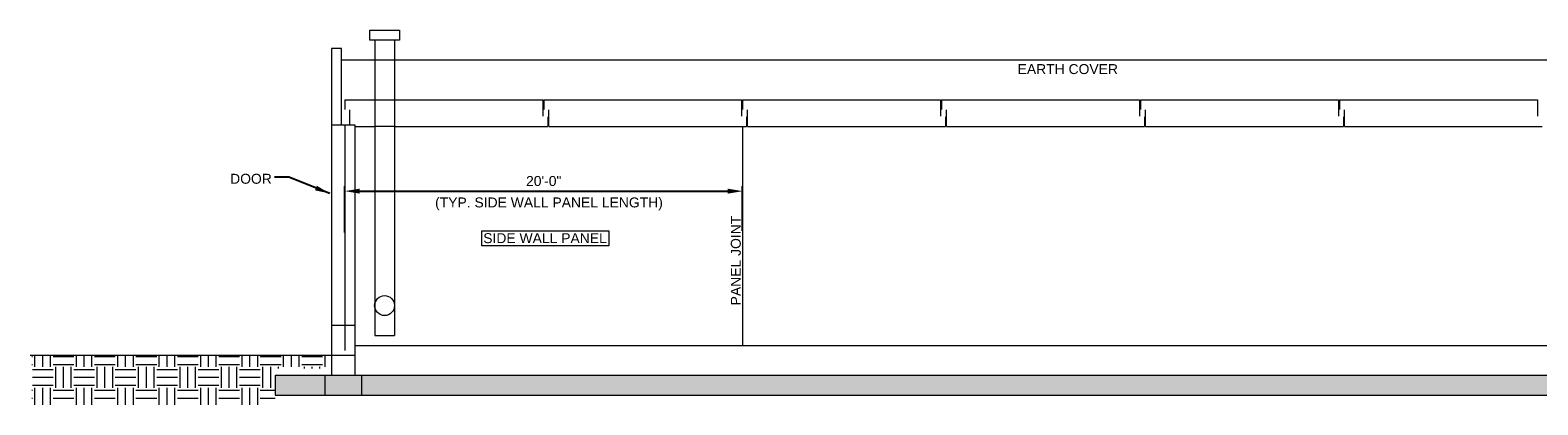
# Model space of a CAD drawing. Header units: inches. Extents: x -164 to 1570, y -1120 to -888.
# Tile 1 of 2: x -164 to 746, y -1120 to -895. Entities that reach past the tile are written whole.
import ezdxf
from ezdxf.enums import TextEntityAlignment as Align

# ---------------------------------------------------------------- set-up
doc = ezdxf.new("R2010")
doc.units = ezdxf.units.IN
doc.header["$LTSCALE"] = 16
doc.header["$MEASUREMENT"] = 0
doc.layers.add('E-80-REF', color=253, linetype='Continuous', lineweight=9)
doc.styles.add("_1 4 1'-0", font='arial.ttf', dxfattribs={"height": 6})
doc.dimstyles.new("1 4 1'-0", dxfattribs={"dimtxt": 6, "dimasz": 9, "dimexe": 3, "dimexo": 3, "dimgap": 3, "dimtad": 1, "dimdec": 0, "dimzin": 11, "dimdsep": 46, "dimlunit": 3, "dimtxsty": "_1 4 1'-0", "dimcen": 0.09, "dimadec": 4, "dimazin": 3, "dimtfac": 1, "dimtdec": 0, "dimtofl": 0, "dimtmove": 0, "dimatfit": 3, "dimfxl": 1, "dimfrac": 2, "dimtzin": 11, "dimarcsym": 0})

# ---------------------------------------------------------------- blocks, each defined once
blk = doc.blocks.new('*D8')
at = {"layer": 'E-80-REF', "color": 0, "lineweight": -2, "transparency": 16777216}
for p, q in [((25.98, -1016.57), (25.98, -988.59)), ((265.98, -1015.56), (265.98, -988.59)), ((34.98, -991.59), (256.98, -991.59))]:
    blk.add_line(p, q, dxfattribs=at)
at = {"layer": 'E-80-REF', "color": 0, "transparency": 16777216}
for points in [[(34.98, -990.09), (34.98, -993.09), (25.98, -991.59)], [(256.98, -990.09), (256.98, -993.09), (265.98, -991.59)]]:
    blk.add_solid(points, dxfattribs=at)
at = {"layer": 'E-80-REF', "color": 0, "transparency": 16777216, "insert": (145.98, -985.52), "char_height": 6, "attachment_point": 5, "style": "_1 4 1'-0"}
blk.add_mtext('20\'-0"', dxfattribs=at)

msp = doc.modelspace()

# ---------------------------------------------------------------- hatches: boundary and pattern name
at = {"layer": 'E-80-REF', "transparency": 33554508}
h = msp.add_hatch(dxfattribs=at)
h.set_pattern_fill('EARTH', color=256, scale=50)
h.set_pattern_definition([(0, (0, 4), (12.5, 12.5), [12.5, -12.5]), (0, (0, 8.688), (12.5, 12.5), [12.5, -12.5]), (0, (0, 13.375), (12.5, 12.5), [12.5, -12.5]), (90, (1.562, 14.938), (-12.5, 12.5), [12.5, -12.5]), (90, (6.25, 14.938), (-12.5, 12.5), [12.5, -12.5]), (90, (10.938, 14.938), (-12.5, 12.5), [12.5, -12.5])])
h.paths.add_polyline_path([(-16.02, -1098.57), (17.98, -1098.57), (17.98, -1090.57), (-162.86, -1090.57), (-162.86, -1120.38), (-16.02, -1120.38)])
at = {"layer": 'E-80-REF', "transparency": 33554483}
h = msp.add_hatch(color=256, dxfattribs=at)
h.dxf.hatch_style = 1
h.paths.add_polyline_path([(13.98, -1102.57), (-16.02, -1102.57), (-16.02, -1114.57), (13.98, -1114.57)])
h.paths.add_polyline_path([(35.98, -1102.57), (13.98, -1102.57), (13.98, -1114.57), (35.98, -1114.57)])
h.paths.add_polyline_path([(105.98, -1102.57), (35.98, -1102.57), (35.98, -1114.57), (105.98, -1114.57)])
h.paths.add_polyline_path([(1017.98, -1102.57), (105.98, -1102.57), (105.98, -1114.57), (1017.98, -1114.57)])

# ---------------------------------------------------------------- linework, layer by layer
at = {"layer": 'E-80-REF'}
for p, q in [((44.03, -900.57), (44.03, -1078.57)), ((56.03, -900.57), (55.97, -1078.57)), ((1041.98, -912.56), (23.98, -912.56)), ((25.98, -936.56), (25.98, -942.31)), ((25.98, -936.56), (44.03, -936.56)), ((44.03, -936.56), (56.32, -936.56)), ((56.01, -936.56), (145.36, -936.56)), ((145.36, -936.56), (145.36, -946.5)), ((145.98, -936.56), (145.98, -942.31)), ((145.98, -936.56), (265.36, -936.56)), ((265.36, -936.56), (265.36, -946.5)), ((265.98, -936.56), (265.98, -942.31)), ((265.98, -936.56), (385.36, -936.56)), ((385.36, -936.56), (385.36, -946.5)), ((385.98, -936.56), (385.98, -942.31)), ((385.98, -936.56), (505.36, -936.56)), ((505.36, -936.56), (505.36, -946.5)), ((505.98, -936.56), (505.98, -942.31)), ((505.98, -936.56), (625.36, -936.56)), ((625.36, -936.56), (625.36, -946.5)), ((625.98, -936.56), (625.98, -942.31)), ((625.98, -936.56), (745.36, -936.56)), ((745.36, -936.56), (745.36, -946.5)), ((28.98, -951.57), (28.98, -942.62)), ((148.98, -952.56), (148.98, -942.62)), ((268.98, -952.56), (268.98, -942.62)), ((388.98, -952.56), (388.98, -942.62)), ((508.98, -952.56), (508.98, -942.62)), ((628.98, -952.56), (628.98, -942.62)), ((17.98, -951.57), (31.98, -951.57)), ((17.98, -951.57), (17.98, -1102.57)), ((25.98, -951.57), (25.98, -1087.57)), ((31.98, -951.57), (31.98, -1102.57)), ((31.98, -952.56), (44.03, -952.56)), ((56, -952.57), (44.03, -952.57)), ((56, -952.56), (148.36, -952.56)), ((148.36, -946.81), (148.36, -952.56)), ((148.98, -952.56), (268.36, -952.56)), ((265.98, -952.56), (265.98, -1084.56)), ((268.36, -946.81), (268.36, -952.56)), ((268.98, -952.56), (388.36, -952.56)), ((388.36, -946.81), (388.36, -952.56)), ((388.98, -952.56), (508.36, -952.56)), ((508.36, -946.81), (508.36, -952.56)), ((508.98, -952.56), (628.36, -952.56)), ((628.36, -946.81), (628.36, -952.56)), ((628.98, -952.56), (748.36, -952.56)), ((31.98, -1072.57), (17.98, -1072.57)), ((44.03, -1078.57), (55.97, -1078.57)), ((31.98, -1090.57), (-163.83, -1090.57)), ((31.98, -1084.57), (998.98, -1084.57)), ((-16.02, -1102.57), (-16.02, -1114.57)), ((-16.02, -1102.57), (985.98, -1102.57)), ((13.98, -1102.57), (13.98, -1114.57)), ((35.98, -1102.57), (35.98, -1114.57)), ((-16.02, -1114.57), (985.98, -1114.57))]:
    msp.add_line(p, q, dxfattribs=at)
at = {"layer": 'E-80-REF', "elevation": 0, "flags": 128}
for points in [[(23.98, -951.56), (23.98, -905.57), (17.98, -905.57), (17.98, -951.57)], [(31.98, -952.56), (31.98, -952.56), (44.03, -952.57)]]:
    msp.add_lwpolyline(points, dxfattribs=at)
at = {"layer": 'E-80-REF'}
msp.add_circle((49.98, -1060.57), 6, dxfattribs=at)
for points in [[(41.03, -894.57), (59.03, -894.57), (59.03, -900.57), (41.03, -900.57)], [(108.6, -1015.54), (185.19, -1015.54), (185.19, -1024.49), (108.6, -1024.49)]]:
    msp.add_3dface(points, dxfattribs=at)

# ---------------------------------------------------------------- texts
at = {"layer": 'E-80-REF', "style": "_1 4 1'-0"}
for s, p in [('(TYP. SIDE WALL PANEL LENGTH)', (80.45, -998.4)), ('SIDE WALL PANEL', (109.49, -1019.94))]:
    msp.add_text(s, height=6, dxfattribs=at).set_placement(p, align=Align.MIDDLE_LEFT)
msp.add_text('PANEL JOINT', height=6, rotation=90, dxfattribs=at).set_placement((261.85, -1060.44), align=Align.MIDDLE_LEFT)
at = {"layer": 'E-80-REF', "char_height": 6, "line_spacing_factor": 0.776524, "style": "_1 4 1'-0"}
for s, insert, width, attachment_point in [('EARTH COVER', (431.85, -915.02), 75.4249, 1), ('DOOR', (-43.19, -984.18), 29.9147, 4)]:
    msp.add_mtext(s, dxfattribs=dict(at, insert=insert, width=width, attachment_point=attachment_point))

# ---------------------------------------------------------------- dimensions: what is measured, and where the dimension line sits
at = {"layer": 'E-80-REF'}
dim = msp.add_linear_dim(base=(265.98, -991.59), p1=(25.98, -1019.57), p2=(265.98, -1018.56), dimstyle="1 4 1'-0", dxfattribs=at)
dim.commit()
dim.dimension.update_dxf_attribs({"geometry": '*D8', "text_midpoint": (145.98, -991.59), "dimtype": 160})

# ---------------------------------------------------------------- leaders
msp.add_leader([(16.92, -993.02), (-7.84, -983.24), (-16.35, -983.24)], dimstyle="1 4 1'-0", override={"dimgap": 6}, dxfattribs=at)

doc.saveas('drawing.dxf')
